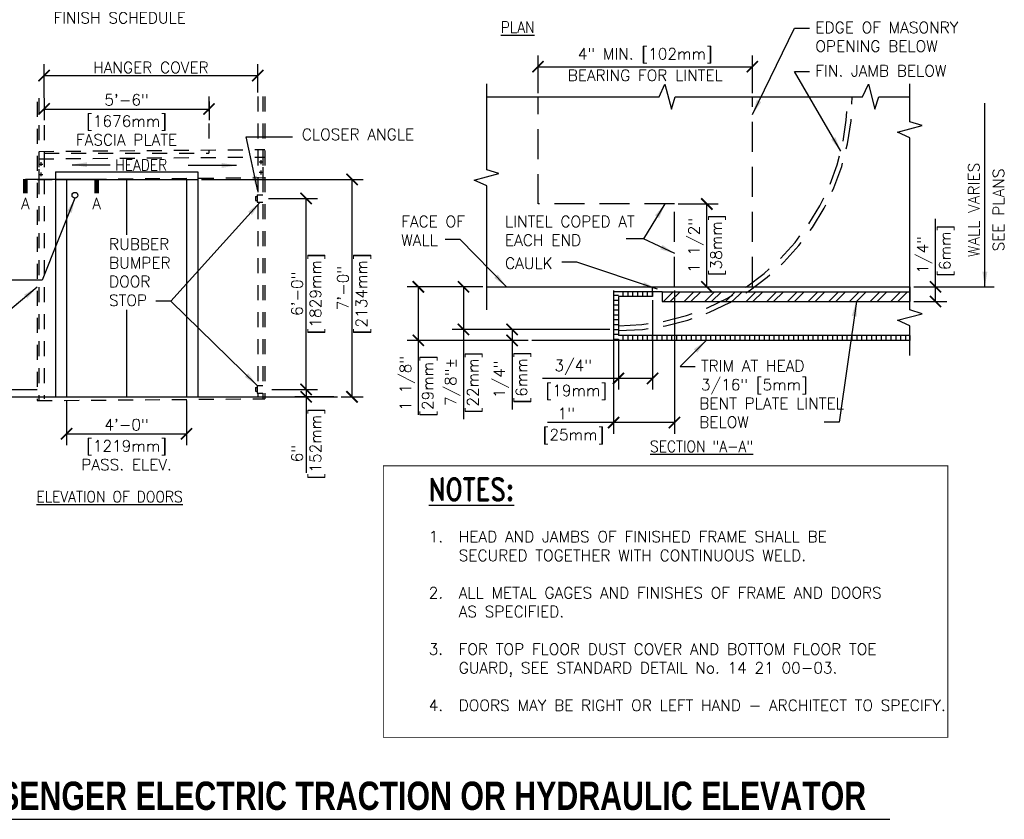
# Model space of a CAD drawing. Header units: inches. Extents: x 0.5 to 15.3, y 0.2 to 11.4.
# Tile 3 of 5: x 6.9 to 15.1, y 0.5 to 7.2. Entities that reach past the tile are written whole.
import ezdxf

# ---------------------------------------------------------------- set-up
doc = ezdxf.new("R2010")
doc.units = ezdxf.units.IN
doc.header["$MEASUREMENT"] = 0
doc.header["$PDSIZE"] = -1
doc.linetypes.add('DASHED2', pattern=[0.375, 0.25, -0.125])
doc.linetypes.add('HIDDEN2', pattern=[0.1875, 0.125, -0.0625])
doc.layers.get('Defpoints').update_dxf_attribs({"color": 2})
for name, color, linetype in [('A-DETL-DIMS', 2, 'Continuous'), ('A-DETL-MEDM', 4, 'Continuous'), ('A-DETL-PATT', 8, 'Continuous'), ('A-DETL-TEXT', 2, 'Continuous')]:
    doc.layers.add(name, color=color, linetype=linetype)
doc.styles.add('BOLD', font='bold.shx', dxfattribs={"width": 0.9})
doc.styles.add('ROMAND', font='romand.shx', dxfattribs={"width": 0.8})
doc.styles.add('Romans', font='romans.shx')
doc.dimstyles.new('VA-Dims', dxfattribs={"dimtxt": 0.09375, "dimasz": 0.09375, "dimexe": 0.09375, "dimexo": 0.03125, "dimgap": 0.02, "dimtad": 1, "dimdec": 5, "dimzin": 0, "dimdsep": 46, "dimlunit": 4, "dimtxsty": 'Romans', "dimblk": 'ARCHTICK', "dimcen": 0.09375, "dimclrd": 256, "dimclre": 256, "dimclrt": 256, "dimadec": 0, "dimazin": 0, "dimtfac": 1, "dimtdec": 5, "dimtofl": 0, "dimtmove": 0, "dimatfit": 3, "dimfxl": 1, "dimfrac": 2, "dimtolj": 1, "dimtzin": 0, "dimlwd": -1, "dimlwe": -1, "dimarcsym": 0})
doc.dimstyles.new('VA-Lead', dxfattribs={"dimtxt": 0.09375, "dimasz": 0.125, "dimexe": 0.125, "dimexo": 0.03125, "dimgap": 0.02, "dimtad": 1, "dimdec": 5, "dimzin": 0, "dimdsep": 46, "dimlunit": 4, "dimtxsty": 'Romans', "dimcen": 0.125, "dimclrd": 256, "dimclre": 256, "dimclrt": 256, "dimadec": 0, "dimazin": 0, "dimtfac": 1, "dimtdec": 5, "dimtofl": 0, "dimtmove": 0, "dimatfit": 3, "dimfxl": 1, "dimfrac": 2, "dimtolj": 1, "dimtzin": 0, "dimlwd": -1, "dimlwe": -1, "dimarcsym": 0})
pattern_1 = [(90, (-4.48163, -6.631975), (-0.040625, 2e-18), [])]

# ---------------------------------------------------------------- blocks, each defined once
blk = doc.blocks.new('_ArchTick')
at = {"color": 0, "linetype": 'ByBlock', "const_width": 0.15}
blk.add_lwpolyline([(-0.5, -0.5), (0.5, 0.5)], dxfattribs=at)
blk = doc.blocks.new('*D7')
at = {"layer": 'A-DETL-DIMS'}
for p, q in [((9.288, 4.0801), (9.4212, 4.0801)), ((9.3274, 4.0801), (9.3274, 4.0176)), ((9.5573, 4.0176), (9.2337, 4.0176)), ((9.3274, 4.0176), (9.3274, 3.3831))]:
    blk.add_line(p, q, dxfattribs=at)
at = {"layer": 'Defpoints', "color": 0}
for p in [(9.2567, 4.0801), (9.3274, 4.0176), (9.5886, 4.0176)]:
    blk.add_point(p, dxfattribs=at)
at = {"layer": 'A-DETL-DIMS', "xscale": 0.09375, "yscale": 0.09375, "zscale": 0.09375}
for p, rotation in [((9.3274, 4.0801), 90), ((9.3274, 4.0176), 270)]:
    blk.add_blockref('_ArchTick', p, dxfattribs=dict(at, rotation=rotation))
at = {"layer": 'A-DETL-DIMS', "insert": (9.2516, 3.5124), "char_height": 0.09375, "attachment_point": 5, "rotation": 90, "style": 'Romans'}
blk.add_mtext('\\A1; 6" ', dxfattribs=at)
blk = doc.blocks.new('*D8')
at = {"layer": 'A-DETL-DIMS'}
for p, q in [((9.0133, 5.6729), (9.4212, 5.6729)), ((9.3274, 4.0801), (9.3274, 5.6729)), ((9.0415, 4.0801), (9.4212, 4.0801))]:
    blk.add_line(p, q, dxfattribs=at)
at = {"layer": 'Defpoints', "color": 0}
for p in [(8.9821, 5.6729), (9.3274, 5.6729), (9.0102, 4.0801)]:
    blk.add_point(p, dxfattribs=at)
at = {"layer": 'A-DETL-DIMS', "xscale": 0.09375, "yscale": 0.09375, "zscale": 0.09375}
for p, rotation in [((9.3274, 5.6729), 90), ((9.3274, 4.0801), 270)]:
    blk.add_blockref('_ArchTick', p, dxfattribs=dict(at, rotation=rotation))
at = {"layer": 'A-DETL-DIMS', "insert": (9.2516, 4.8765), "char_height": 0.09375, "attachment_point": 5, "rotation": 90, "style": 'Romans'}
blk.add_mtext('\\A1;6\'-0" ', dxfattribs=at)
blk = doc.blocks.new('*D11')
at = {"layer": 'A-DETL-DIMS'}
for p, q in [((8.4548, 5.8301), (9.8038, 5.8301)), ((9.71, 4.0176), (9.71, 5.8301)), ((9.6198, 4.0176), (9.8038, 4.0176))]:
    blk.add_line(p, q, dxfattribs=at)
at = {"layer": 'Defpoints', "color": 0}
for p in [(8.4235, 5.8301), (9.71, 5.8301), (9.5886, 4.0176)]:
    blk.add_point(p, dxfattribs=at)
at = {"layer": 'A-DETL-DIMS', "xscale": 0.09375, "yscale": 0.09375, "zscale": 0.09375}
for p, rotation in [((9.71, 5.8301), 90), ((9.71, 4.0176), 270)]:
    blk.add_blockref('_ArchTick', p, dxfattribs=dict(at, rotation=rotation))
at = {"layer": 'A-DETL-DIMS', "insert": (9.6342, 4.9239), "char_height": 0.09375, "attachment_point": 5, "rotation": 90, "style": 'Romans'}
blk.add_mtext('\\A1;7\'-0"', dxfattribs=at)
blk = doc.blocks.new('*D47')
at = {"layer": 'A-DETL-DIMS'}
for p, q in [((12.216, 4.8227), (12.216, 4.078)), ((11.9316, 4.4977), (11.9316, 4.078)), ((11.9316, 4.1718), (11.297, 4.1718)), ((12.216, 4.1718), (11.9316, 4.1718))]:
    blk.add_line(p, q, dxfattribs=at)
at = {"layer": 'Defpoints', "color": 0}
for p in [(12.216, 4.854), (11.9316, 4.529), (12.216, 4.1718)]:
    blk.add_point(p, dxfattribs=at)
at = {"layer": 'A-DETL-DIMS', "xscale": 0.09375, "yscale": 0.09375, "zscale": 0.09375, "rotation": 180}
blk.add_blockref('_ArchTick', (11.9316, 4.1718), dxfattribs=at)
at = {"layer": 'A-DETL-DIMS', "xscale": 0.09375, "yscale": 0.09375, "zscale": 0.09375}
blk.add_blockref('_ArchTick', (12.216, 4.1718), dxfattribs=at)
at = {"layer": 'A-DETL-DIMS', "insert": (11.5223, 4.2632), "char_height": 0.09375, "attachment_point": 5, "style": 'Romans'}
blk.add_mtext('\\A1; 3/4"', dxfattribs=at)
blk = doc.blocks.new('*D48')
at = {"layer": 'A-DETL-DIMS'}
for p, q in [((10.8018, 4.9352), (10.169, 4.9352)), ((10.2627, 4.9352), (10.2627, 4.4883)), ((11.1793, 4.4883), (10.169, 4.4883)), ((10.2627, 4.4883), (10.2627, 3.8665))]:
    blk.add_line(p, q, dxfattribs=at)
at = {"layer": 'Defpoints', "color": 0}
for p in [(10.2627, 4.9352), (10.8331, 4.9352), (11.2105, 4.4883)]:
    blk.add_point(p, dxfattribs=at)
at = {"layer": 'A-DETL-DIMS', "xscale": 0.09375, "yscale": 0.09375, "zscale": 0.09375}
for p, rotation in [((10.2627, 4.9352), 90), ((10.2627, 4.4883), 270)]:
    blk.add_blockref('_ArchTick', p, dxfattribs=dict(at, rotation=rotation))
at = {"layer": 'A-DETL-DIMS', "insert": (10.1713, 4.1298), "char_height": 0.09375, "attachment_point": 5, "rotation": 90, "style": 'Romans'}
blk.add_mtext('\\A1;1 1/8" ', dxfattribs=at)
blk = doc.blocks.new('*D49')
at = {"layer": 'A-DETL-DIMS'}
for p, q in [((10.8018, 4.9352), (10.5455, 4.9352)), ((10.6393, 4.9352), (10.6393, 4.5805)), ((11.8597, 4.5805), (10.5455, 4.5805)), ((10.6393, 4.5805), (10.6393, 3.8304))]:
    blk.add_line(p, q, dxfattribs=at)
at = {"layer": 'Defpoints', "color": 0}
for p in [(10.6393, 4.9352), (10.8331, 4.9352), (11.891, 4.5805)]:
    blk.add_point(p, dxfattribs=at)
at = {"layer": 'A-DETL-DIMS', "xscale": 0.09375, "yscale": 0.09375, "zscale": 0.09375}
for p, rotation in [((10.6393, 4.9352), 90), ((10.6393, 4.5805), 270)]:
    blk.add_blockref('_ArchTick', p, dxfattribs=dict(at, rotation=rotation))
at = {"layer": 'A-DETL-DIMS', "insert": (10.5479, 4.1093), "char_height": 0.09375, "attachment_point": 5, "rotation": 90, "style": 'Romans'}
blk.add_mtext('\\A1; 7/8"± ', dxfattribs=at)
blk = doc.blocks.new('*D50')
at = {"layer": 'A-DETL-DIMS'}
for p, q in [((11.8597, 4.5805), (10.9514, 4.5805)), ((11.0451, 4.5805), (11.0451, 4.4883)), ((11.1793, 4.4883), (10.9514, 4.4883)), ((11.0451, 4.4883), (11.0451, 3.9126))]:
    blk.add_line(p, q, dxfattribs=at)
at = {"layer": 'Defpoints', "color": 0}
for p in [(11.0451, 4.5805), (11.891, 4.5805), (11.2105, 4.4883)]:
    blk.add_point(p, dxfattribs=at)
at = {"layer": 'A-DETL-DIMS', "xscale": 0.09375, "yscale": 0.09375, "zscale": 0.09375}
for p, rotation in [((11.0451, 4.5805), 90), ((11.0451, 4.4883), 270)]:
    blk.add_blockref('_ArchTick', p, dxfattribs=dict(at, rotation=rotation))
at = {"layer": 'A-DETL-DIMS', "insert": (10.9537, 4.1313), "char_height": 0.09375, "attachment_point": 5, "rotation": 90, "style": 'Romans'}
blk.add_mtext('\\A1; 1/4" ', dxfattribs=at)
blk = doc.blocks.new('*D51')
at = {"layer": 'A-DETL-DIMS'}
for p, q in [((14.5759, 4.9352), (14.5759, 5.3725)), ((14.3937, 4.9352), (14.6696, 4.9352)), ((14.5759, 4.8133), (14.5759, 4.9352)), ((14.3937, 4.8133), (14.6696, 4.8133))]:
    blk.add_line(p, q, dxfattribs=at)
at = {"layer": 'Defpoints', "color": 0}
for p in [(14.3624, 4.9352), (14.5759, 4.9352), (14.3624, 4.8133)]:
    blk.add_point(p, dxfattribs=at)
at = {"layer": 'A-DETL-DIMS', "xscale": 0.09375, "yscale": 0.09375, "zscale": 0.09375}
for p, rotation in [((14.5759, 4.9352), 90), ((14.5759, 4.8133), 270)]:
    blk.add_blockref('_ArchTick', p, dxfattribs=dict(at, rotation=rotation))
at = {"layer": 'A-DETL-DIMS', "insert": (14.4845, 5.2008), "char_height": 0.09375, "attachment_point": 5, "rotation": 90, "style": 'Romans'}
blk.add_mtext('\\A1;1/4" ', dxfattribs=at)
blk = doc.blocks.new('*D52')
at = {"layer": 'A-DETL-DIMS'}
for p, q in [((11.891, 4.904), (11.891, 3.7094)), ((12.3988, 4.904), (12.3988, 3.7094)), ((11.891, 3.8031), (11.3393, 3.8031)), ((12.3988, 3.8031), (11.891, 3.8031))]:
    blk.add_line(p, q, dxfattribs=at)
at = {"layer": 'Defpoints', "color": 0}
for p in [(11.891, 4.9352), (12.3988, 4.9352), (12.3988, 3.8031)]:
    blk.add_point(p, dxfattribs=at)
at = {"layer": 'A-DETL-DIMS', "xscale": 0.09375, "yscale": 0.09375, "zscale": 0.09375, "rotation": 180}
blk.add_blockref('_ArchTick', (11.891, 3.8031), dxfattribs=at)
at = {"layer": 'A-DETL-DIMS', "xscale": 0.09375, "yscale": 0.09375, "zscale": 0.09375}
blk.add_blockref('_ArchTick', (12.3988, 3.8031), dxfattribs=at)
at = {"layer": 'A-DETL-DIMS', "insert": (11.4643, 3.8789), "char_height": 0.09375, "attachment_point": 5, "style": 'Romans'}
blk.add_mtext('\\A1; 1"', dxfattribs=at)
blk = doc.blocks.new('*D53')
at = {"layer": 'A-DETL-DIMS'}
for p, q in [((12.4301, 5.6258), (12.7623, 5.6258)), ((12.6686, 4.9352), (12.6686, 5.6258)), ((12.4301, 4.9352), (12.7623, 4.9352))]:
    blk.add_line(p, q, dxfattribs=at)
at = {"layer": 'Defpoints', "color": 0}
for p in [(12.3988, 5.6258), (12.6686, 5.6258), (12.3988, 4.9352)]:
    blk.add_point(p, dxfattribs=at)
at = {"layer": 'A-DETL-DIMS', "xscale": 0.09375, "yscale": 0.09375, "zscale": 0.09375}
for p, rotation in [((12.6686, 5.6258), 90), ((12.6686, 4.9352), 270)]:
    blk.add_blockref('_ArchTick', p, dxfattribs=dict(at, rotation=rotation))
at = {"layer": 'A-DETL-DIMS', "insert": (12.5771, 5.2805), "char_height": 0.09375, "attachment_point": 5, "rotation": 90, "style": 'Romans'}
blk.add_mtext('\\A1;1 1/2"', dxfattribs=at)
blk = doc.blocks.new('*D54')
at = {"layer": 'A-DETL-DIMS'}
for p, q in [((11.2613, 6.5503), (11.2613, 6.8646)), ((13.0488, 6.5503), (13.0488, 6.8646)), ((11.2613, 6.7709), (13.0488, 6.7709))]:
    blk.add_line(p, q, dxfattribs=at)
at = {"layer": 'Defpoints', "color": 0}
for p in [(13.0488, 6.7709), (11.2613, 6.5191), (13.0488, 6.5191)]:
    blk.add_point(p, dxfattribs=at)
at = {"layer": 'A-DETL-DIMS', "xscale": 0.09375, "yscale": 0.09375, "zscale": 0.09375, "rotation": 180}
blk.add_blockref('_ArchTick', (11.2613, 6.7709), dxfattribs=at)
at = {"layer": 'A-DETL-DIMS', "xscale": 0.09375, "yscale": 0.09375, "zscale": 0.09375}
blk.add_blockref('_ArchTick', (13.0488, 6.7709), dxfattribs=at)
at = {"layer": 'A-DETL-DIMS', "insert": (12.1551, 6.8623), "char_height": 0.09375, "attachment_point": 5, "style": 'Romans'}
blk.add_mtext('\\A1;4" MIN. [102mm]', dxfattribs=at)
blk = doc.blocks.new('*D55')
at = {"layer": 'A-DETL-DIMS'}
for p, q in [((7.3298, 3.9864), (7.3298, 3.6157)), ((8.3298, 3.9864), (8.3298, 3.6157)), ((7.3298, 3.7095), (8.3298, 3.7095))]:
    blk.add_line(p, q, dxfattribs=at)
at = {"layer": 'Defpoints', "color": 0}
for p in [(7.3298, 4.0176), (8.3298, 4.0176), (8.3298, 3.7095)]:
    blk.add_point(p, dxfattribs=at)
at = {"layer": 'A-DETL-DIMS', "xscale": 0.09375, "yscale": 0.09375, "zscale": 0.09375, "rotation": 180}
blk.add_blockref('_ArchTick', (7.3298, 3.7095), dxfattribs=at)
at = {"layer": 'A-DETL-DIMS', "xscale": 0.09375, "yscale": 0.09375, "zscale": 0.09375}
blk.add_blockref('_ArchTick', (8.3298, 3.7095), dxfattribs=at)
at = {"layer": 'A-DETL-DIMS', "insert": (7.8298, 3.7853), "char_height": 0.09375, "attachment_point": 5, "style": 'Romans'}
blk.add_mtext('\\A1;4\'-0"', dxfattribs=at)
blk = doc.blocks.new('*D56')
at = {"layer": 'A-DETL-DIMS'}
for p, q in [((7.1423, 6.4804), (7.1423, 6.3241)), ((7.1423, 6.4179), (8.5173, 6.4179)), ((8.5173, 6.4804), (8.5173, 6.3241))]:
    blk.add_line(p, q, dxfattribs=at)
at = {"layer": 'Defpoints', "color": 0}
for p in [(7.1423, 6.5116), (8.5173, 6.5116), (8.5173, 6.4179)]:
    blk.add_point(p, dxfattribs=at)
at = {"layer": 'A-DETL-DIMS', "xscale": 0.09375, "yscale": 0.09375, "zscale": 0.09375, "rotation": 180}
blk.add_blockref('_ArchTick', (7.1423, 6.4179), dxfattribs=at)
at = {"layer": 'A-DETL-DIMS', "xscale": 0.09375, "yscale": 0.09375, "zscale": 0.09375}
blk.add_blockref('_ArchTick', (8.5173, 6.4179), dxfattribs=at)
at = {"layer": 'A-DETL-DIMS', "insert": (7.8298, 6.4937), "char_height": 0.09375, "attachment_point": 5, "style": 'Romans'}
blk.add_mtext('\\A1;5\'-6"', dxfattribs=at)
blk = doc.blocks.new('*D57')
at = {"layer": 'A-DETL-DIMS'}
for p, q in [((7.1423, 6.5116), (7.1423, 6.7905)), ((8.9235, 6.5544), (8.9235, 6.7905)), ((7.1423, 6.6967), (8.9235, 6.6967))]:
    blk.add_line(p, q, dxfattribs=at)
at = {"layer": 'Defpoints', "color": 0}
for p in [(8.9235, 6.6967), (8.9235, 6.5232), (7.1423, 6.4804)]:
    blk.add_point(p, dxfattribs=at)
at = {"layer": 'A-DETL-DIMS', "xscale": 0.09375, "yscale": 0.09375, "zscale": 0.09375, "rotation": 180}
blk.add_blockref('_ArchTick', (7.1423, 6.6967), dxfattribs=at)
at = {"layer": 'A-DETL-DIMS', "xscale": 0.09375, "yscale": 0.09375, "zscale": 0.09375}
blk.add_blockref('_ArchTick', (8.9235, 6.6967), dxfattribs=at)
at = {"layer": 'A-DETL-DIMS', "insert": (8.0329, 6.7636), "char_height": 0.09375, "attachment_point": 5, "style": 'Romans'}
blk.add_mtext('\\A1;HANGER COVER', dxfattribs=at)

msp = doc.modelspace()

# ---------------------------------------------------------------- hatches: boundary and pattern name
at = {"layer": 'A-DETL-PATT'}
h = msp.add_hatch(dxfattribs=at)
h.set_pattern_fill('LINE', color=256, scale=0.325, style=0)
h.set_pattern_definition([(0, (-4.48163, -6.631975), (0, 0.040625), [])])
h.paths.add_polyline_path([(11.931621, 4.48835), (11.890996, 4.48835), (11.890996, 4.8946), (11.931621, 4.8946), (11.931621, 4.853975), (11.931621, 4.528975)])
h = msp.add_hatch(dxfattribs=at)
h.set_pattern_fill('LINE', color=256, scale=0.325, angle=90, style=0)
h.set_pattern_definition(pattern_1)
h.paths.add_polyline_path([(12.215996, 4.8946), (11.931621, 4.8946), (11.931621, 4.853975), (12.215996, 4.853975)])
h = msp.add_hatch(dxfattribs=at)
h.set_pattern_fill('ANSI32', color=256, scale=0.325, style=0)
h.set_pattern_definition([(45, (-4.48163, -6.63197), (-0.08617864, 0.08617864), []), (45, (-4.42418, -6.63197), (-0.08617864, 0.08617864), [])])
h.paths.add_polyline_path([(14.362447, 4.8946), (14.362447, 4.81335), (12.297246, 4.81335), (12.297246, 4.8946)])
h = msp.add_hatch(dxfattribs=at)
h.set_pattern_fill('LINE', color=256, scale=0.325, angle=90, style=0)
h.set_pattern_definition(pattern_1)
h.paths.add_polyline_path([(11.931621, 4.528975), (11.931621, 4.48835), (14.362447, 4.48835), (14.362447, 4.528975)])

# ---------------------------------------------------------------- linework, layer by layer
at = {"layer": 'A-DETL-DIMS'}
msp.add_line((14.575898, 5.372546), (14.575898, 5.502106), dxfattribs=at)
at = {"layer": 'A-DETL-MEDM', "linetype": 'HIDDEN2'}
for p, q in [((7.099322, 6.507548), (7.099322, 3.986365)), ((7.142271, 6.507548), (7.142271, 4.00199)), ((8.517271, 6.523173), (8.517271, 6.048865)), ((8.923521, 6.523173), (8.923521, 4.017615)), ((8.96647, 6.523173), (8.96647, 4.00199)), ((8.982095, 6.523173), (8.982095, 4.00199)), ((7.083697, 6.476298), (7.083697, 3.986365)), ((7.099322, 6.06449), (8.982095, 6.080115)), ((7.099322, 6.00199), (8.982095, 6.017615)), ((7.142271, 6.048865), (8.517271, 6.048865)), ((7.083697, 5.830115), (8.982095, 5.84574)), ((7.083697, 3.986365), (8.982095, 4.00199))]:
    msp.add_line(p, q, dxfattribs=at)
at = {"layer": 'A-DETL-MEDM', "linetype": 'DASHED2'}
for p, q in [((11.261309, 5.62585), (11.261309, 6.519097)), ((13.048809, 4.935225), (13.048809, 6.519097)), ((12.398809, 5.62585), (11.261309, 5.62585)), ((12.398809, 4.935225), (12.398809, 5.62585))]:
    msp.add_line(p, q, dxfattribs=at)
at = {"layer": 'A-DETL-MEDM'}
for p, q in [((7.099322, 5.959021), (7.130572, 5.959021)), ((7.099322, 5.916052), (7.099322, 5.830115)), ((7.114947, 5.974646), (7.114947, 5.943396)), ((8.96647, 5.974646), (8.93522, 5.974646)), ((8.950845, 5.990271), (8.950845, 5.959021)), ((8.96647, 5.931677), (8.96647, 5.84574)), ((7.099322, 5.873084), (7.130572, 5.873084)), ((7.114947, 5.888709), (7.114947, 5.857459)), ((7.236021, 5.892615), (8.423521, 5.892615)), ((7.236021, 5.892615), (7.236021, 4.017615)), ((7.236021, 5.830115), (8.423521, 5.830115)), ((7.329771, 5.830115), (7.329771, 4.017615)), ((7.829771, 5.830115), (7.829771, 5.369509)), ((8.329771, 5.830115), (8.329771, 4.017615)), ((8.423521, 5.892615), (8.423521, 4.017615)), ((8.96647, 5.888709), (8.93522, 5.888709)), ((8.950845, 5.904334), (8.950845, 5.873084)), ((8.90397, 5.687262), (8.90397, 5.656012)), ((8.90397, 5.687262), (8.919595, 5.687262)), ((8.919595, 5.702887), (8.919595, 5.640387)), ((8.919595, 5.702887), (8.96647, 5.702887)), ((8.90397, 5.656012), (8.919595, 5.656012)), ((8.919595, 5.640387), (8.96647, 5.640387)), ((10.833067, 4.935225), (14.362447, 4.935225)), ((12.215996, 4.8946), (12.215996, 4.935225)), ((11.931621, 4.8946), (11.890996, 4.8946)), ((12.215996, 4.8946), (11.890996, 4.8946)), ((11.890996, 4.8946), (11.890996, 4.48835)), ((12.215996, 4.8946), (11.931621, 4.8946)), ((12.215996, 4.853975), (11.931621, 4.853975)), ((11.931621, 4.853975), (11.931621, 4.528975)), ((12.297246, 4.8946), (12.215996, 4.8946)), ((12.215996, 4.8946), (12.215996, 4.853975)), ((12.297246, 4.8946), (12.297246, 4.81335)), ((12.297246, 4.8946), (14.362447, 4.8946)), ((12.297246, 4.81335), (14.362447, 4.81335)), ((7.829771, 4.744509), (7.829771, 4.017615)), ((14.362447, 4.528975), (11.931621, 4.528975)), ((11.890996, 4.48835), (11.210501, 4.48835)), ((11.931621, 4.48835), (11.890996, 4.48835)), ((14.362447, 4.48835), (11.931621, 4.48835)), ((8.919595, 4.111365), (8.96647, 4.111365)), ((8.919595, 4.111365), (8.919595, 4.048865)), ((6.074802, 4.080115), (7.083697, 4.080115)), ((8.90397, 4.09574), (8.919595, 4.09574)), ((8.90397, 4.09574), (8.90397, 4.06449)), ((8.90397, 4.06449), (8.919595, 4.06449)), ((8.919595, 4.048865), (8.96647, 4.048865)), ((6.062164, 4.017615), (9.588562, 4.017615))]:
    msp.add_line(p, q, dxfattribs=at)
at = {"layer": 'A-DETL-MEDM', "linetype": 'DASHED2'}
for radius in [1.909375, 1.95]:
    msp.add_arc((11.931621, 6.5196), radius, 270, 0, dxfattribs=at)
at = {"layer": 'A-DETL-TEXT'}
for p, q in [((10.833067, 5.911935), (10.833067, 6.627378)), ((12.270274, 6.519097), (12.318488, 6.623714)), ((12.318488, 6.623714), (12.372828, 6.416877)), ((13.967736, 6.519097), (14.01595, 6.623714)), ((14.01595, 6.623714), (14.07029, 6.416877)), ((14.362447, 6.311608), (14.362447, 6.627378)), ((10.833067, 6.519097), (12.270274, 6.519097)), ((12.372828, 6.416877), (12.405059, 6.519097)), ((12.405059, 6.519097), (13.967736, 6.519097)), ((14.07029, 6.416877), (14.102522, 6.519097)), ((14.102522, 6.519097), (14.362447, 6.519097)), ((14.257831, 6.225037), (14.464668, 6.279377)), ((14.464668, 6.279377), (14.362447, 6.311608)), ((14.362447, 6.176823), (14.257831, 6.225037)), ((14.362447, 4.743272), (14.362447, 6.176823)), ((10.935287, 5.879704), (10.833067, 5.911935)), ((6.986021, 5.83356), (7.579771, 5.83356)), ((10.72845, 5.825363), (10.935287, 5.879704)), ((10.833067, 5.77715), (10.72845, 5.825363)), ((10.833067, 4.743272), (10.833067, 5.77715)), ((14.362447, 4.935225), (14.362447, 4.8946)), ((14.411112, 4.935225), (15.0653, 4.935225)), ((14.362447, 4.8946), (14.362447, 4.81335)), ((14.257831, 4.656701), (14.464668, 4.711041)), ((14.464668, 4.711041), (14.362447, 4.743272)), ((14.362447, 4.608487), (14.257831, 4.656701)), ((14.362447, 4.36335), (14.362447, 4.608487)), ((14.362447, 4.528975), (14.362447, 4.48835)), ((1.476487, 0.495079), (14.193338, 0.495079))]:
    msp.add_line(p, q, dxfattribs=at)
at = {"layer": 'A-DETL-TEXT', "const_width": 0.03937}
for points in [[(6.986021, 5.83356), (6.986021, 5.71545)], [(7.579771, 5.83356), (7.579771, 5.71545)]]:
    msp.add_lwpolyline(points, dxfattribs=at)
at = {"layer": 'A-DETL-TEXT', "const_width": 0.007812}
msp.add_lwpolyline([(14.67761, 3.442632), (9.970977, 3.442632), (9.970977, 1.178469), (14.67761, 1.178469), (14.67761, 3.442632)], close=True, dxfattribs=at)
at = {"layer": 'A-DETL-TEXT'}
msp.add_circle((7.399737, 5.698601), 0.024064, dxfattribs=at)

# ---------------------------------------------------------------- texts
at = {"layer": 'A-DETL-DIMS', "char_height": 0.09375, "attachment_point": 1, "style": 'Romans'}
for s, insert, width in [('LINTEL COPED AT EACH END ', (10.985829, 5.526867), 1.21601918), ('CAULK', (10.985829, 5.178562), 0.40094407), ('TRIM AT HEAD 3/16" [5mm] ', (12.619127, 4.322558), 0.98660714), ('BENT PLATE LINTEL BELOW', (12.605735, 4.010058), 1.3616)]:
    msp.add_mtext(s, dxfattribs=dict(at, insert=insert, width=width))
at = {"layer": 'A-DETL-TEXT'}
for s, height, style, width, p in [('%%UPLAN', 0.09375, 'Romans', 0.9, (10.95076, 7.052501)), ('HEADER', 0.09375, 'Romans', 0.9, (7.735252, 5.904352)), ('%%uSECTION "A-A"', 0.09375, 'Romans', 0.9, (12.194791, 3.557807)), ('%%UNOTES:', 0.1875, 'ROMAND', 0.8, (10.349351, 3.153295)), ('%%UELEVATION OF DOORS', 0.09375, 'Romans', 0.9, (7.07928, 3.13821)), ('ENTRANCE DETAILS - SERVICE AND PASSENGER ELECTRIC TRACTION OR HYDRAULIC ELEVATOR', 0.23622047, 'BOLD', 0.8, (1.670153, 0.573171))]:
    msp.add_text(s, height=height, dxfattribs=dict(at, style=style, width=width)).set_placement(p)
at = {"layer": 'A-DETL-TEXT', "char_height": 0.09375, "style": 'Romans'}
for s, insert, width, attachment_point in [('FACE OF WALL SEE FINISH SCHEDULE', (7.219998, 7.381136), 1.77260695, 1), ('EDGE OF MASONRY OPENING BELOW', (13.573753, 7.144412), 1.40852828, 1), ('BEARING FOR LINTEL', (12.155059, 6.745573), 1.52680042, 2), ('FIN. JAMB BELOW', (13.573753, 6.782788), 1.23294309, 1), ('[1676mm]\\PFASCIA PLATE', (7.829771, 6.363842), 0.9341, 2), ('CLOSER ANGLE', (9.291426, 6.252987), 0.93616071, 1), ('A', (6.986021, 5.67731), 0.11212465, 2), ('A', (7.579771, 5.67731), 0.11212465, 2), ('FACE OF WALL', (10.120202, 5.526867), 0.68310166, 1), ('RUBBER BUMPER DOOR STOP', (7.68359, 5.338259), 0.76829946, 1), ('[19mm]', (11.58064, 4.117743), 0.551, 2), ('[25mm]', (11.556847, 3.7491), 0.55099866, 2), ('[1219mm]\\PPASS. ELEV.', (7.829771, 3.655431), 0.9341, 2), ('1.\\P\\P\\P2. \\P\\P\\P3. \\P\\P\\P4.', (10.349351, 2.898859), 4, 1), ('HEAD AND JAMBS OF FINISHED FRAME SHALL BE SECURED TOGETHER WITH CONTINUOUS WELD. \\P\\PALL METAL GAGES AND FINISHES OF FRAME AND DOORS AS SPECIFIED.\\P\\PFOR TOP FLOOR DUST COVER AND BOTTOM FLOOR TOE GUARD, SEE STANDARD DETAIL No. 14 21 00-03.\\P\\PDOORS MAY BE RIGHT OR LEFT HAND - ARCHITECT TO SPECIFY.', (10.599351, 2.898859), 4, 1)]:
    msp.add_mtext(s, dxfattribs=dict(at, insert=insert, width=width, attachment_point=attachment_point))
at = {"layer": 'A-DETL-TEXT', "char_height": 0.09375, "attachment_point": 2, "rotation": 90, "style": 'Romans'}
for s, insert, width in [('WALL VARIES', (14.847667, 5.57585), 0.93570589), ('SEE PLANS', (15.053897, 5.57585), 0.7941), ('[38mm]', (12.699826, 5.280537), 0.7941), ('[6mm]', (14.607148, 5.235378), 0.7941), ('[1829mm]', (9.35865, 4.876517), 0.7941), ('[2134mm]', (9.7413, 4.876517), 0.7941), ('[22mm]', (10.670548, 4.136401), 0.7941), ('[6mm]', (11.076382, 4.178137), 0.7941), ('[29mm]', (10.293997, 4.108366), 0.7941), ('[152mm]', (9.35865, 3.626271), 0.7941)]:
    msp.add_mtext(s, dxfattribs=dict(at, insert=insert, width=width))

# ---------------------------------------------------------------- dimensions: what is measured, and where the dimension line sits
at = {"layer": 'A-DETL-DIMS'}
for base, p1, p2, text, picture, middle in [((13.048809, 6.770863), (11.261309, 6.519097), (13.048809, 6.519097), '4" MIN. [102mm]', '*D54', (12.155059, 6.770863)), ((12.398809, 3.803125), (11.890996, 4.935225), (12.398809, 4.935225), ' 1"', '*D52', (11.464253, 3.803125)), ((12.215996, 4.171768), (11.931621, 4.528975), (12.215996, 4.853975), ' 3/4"', '*D47', (11.522334, 4.171768)), ((8.329771, 3.709456), (7.329771, 4.017615), (8.329771, 4.017615), '4\'-0"', '*D55', (7.829771, 3.709456))]:
    dim = msp.add_linear_dim(base=base, p1=p1, p2=p2, text=text, dimstyle='VA-Dims', override={"dimpost": '\\X'}, dxfattribs=at)
    dim.commit()
    dim.dimension.update_dxf_attribs({"geometry": picture, "text_midpoint": middle, "dimtype": 160})
for base, p1, p2, text, picture, middle in [((8.923521, 6.696738), (7.142271, 6.480367), (8.923521, 6.523173), 'HANGER COVER', '*D57', (8.032896, 6.763613)), ((8.517271, 6.417867), (7.142271, 6.511617), (8.517271, 6.511617), '5\'-6"', '*D56', (7.829771, 6.49367))]:
    dim = msp.add_linear_dim(base=base, p1=p1, p2=p2, text=text, dimstyle='VA-Dims', override={"dimpost": '\\X'}, dxfattribs=at)
    dim.commit()
    dim.dimension.update_dxf_attribs({"geometry": picture, "text_midpoint": middle})
for base, p1, p2, text, picture, middle in [((9.71005, 5.830115), (9.588562, 4.017615), (8.423521, 5.830115), '7\'-0"', '*D11', (9.71005, 4.923865)), ((9.3274, 5.672919), (9.010206, 4.080115), (8.982095, 5.672919), '6\'-0" ', '*D8', (9.3274, 4.876517)), ((14.575898, 4.935225), (14.362447, 4.81335), (14.362447, 4.935225), '1/4" ', '*D51', (14.575898, 5.20076)), ((10.262747, 4.935225), (11.210501, 4.48835), (10.833067, 4.935225), '1 1/8" ', '*D48', (10.262747, 4.129807)), ((10.639298, 4.935225), (11.890996, 4.580525), (10.833067, 4.935225), ' 7/8"± ', '*D49', (10.639298, 4.109327)), ((11.045132, 4.580525), (11.210501, 4.48835), (11.890996, 4.580525), ' 1/4" ', '*D50', (11.045132, 4.131262)), ((9.3274, 4.017615), (9.256704, 4.080115), (9.588562, 4.017615), ' 6" ', '*D7', (9.3274, 3.512438))]:
    dim = msp.add_linear_dim(base=base, p1=p1, p2=p2, angle=90, text=text, dimstyle='VA-Dims', override={"dimpost": '\\X'}, dxfattribs=at)
    dim.commit()
    dim.dimension.update_dxf_attribs({"geometry": picture, "text_midpoint": middle, "dimtype": 160})
dim = msp.add_linear_dim(base=(12.668576, 5.62585), p1=(12.398809, 4.935225), p2=(12.398809, 5.62585), angle=90, text='1 1/2"', dimstyle='VA-Dims', override={"dimpost": '\\X'}, dxfattribs=at)
dim.commit()
dim.dimension.update_dxf_attribs({"geometry": '*D53', "text_midpoint": (12.577147, 5.280537)})

# ---------------------------------------------------------------- leaders
at = {"layer": 'A-DETL-TEXT'}
for points, override in [([(13.048809, 6.372818), (13.400988, 7.091918), (13.525988, 7.091918)], {"dimgap": 0.02, "dimtad": 0}), ([(13.786103, 6.065054), (13.400988, 6.730293), (13.525988, 6.730293)], {"dimgap": 0.02, "dimtad": 0}), ([(14.987385, 4.935225), (14.987385, 6.466755)], {"dimtad": 0}), ([(8.923521, 5.735311), (8.826943, 6.186863), (9.213828, 6.186863)], {"dimtad": 0}), ([(7.375397, 5.953395), (7.692591, 5.953395)], {"dimtad": 0}), ([(8.747981, 5.947637), (8.34428, 5.947637)], {"dimtad": 0}), ([(7.399737, 5.674537), (7.126064, 4.989418), (6.751064, 4.989418)], {"dimgap": 0.02, "dimtad": 0}), ([(8.943032, 5.640387), (8.198658, 4.815227), (8.073658, 4.815227)], {"dimgap": 0.02, "dimtad": 0}), ([(12.319519, 5.626063), (12.140066, 5.336644)], {"dimtad": 0}), ([(10.997911, 4.935225), (10.611007, 5.328923), (10.486007, 5.328923)], {"dimgap": 0.02, "dimtad": 0}), ([(12.402343, 5.212608), (12.140066, 5.336644), (11.995123, 5.336644)], {"dimtad": 0}), ([(12.256582, 4.914839), (11.583923, 5.141757), (11.458923, 5.141757)], {"dimgap": 0.02, "dimtad": 0}), ([(7.083697, 4.933186), (6.662235, 4.57998), (6.537235, 4.57998)], {"dimgap": 0.02, "dimtad": 0}), ([(8.919595, 4.111365), (8.198658, 4.815227), (8.073658, 4.815227)], {"dimgap": 0.02, "dimtad": 0}), ([(13.915437, 4.81335), (13.772628, 3.807667), (13.647628, 3.807667)], {"dimgap": 0.02, "dimtad": 0}), ([(12.662119, 4.48835), (12.446362, 4.270064), (12.571362, 4.270064)], {"dimgap": 0.02, "dimtad": 0})]:
    msp.add_leader(points, dimstyle='VA-Lead', override=override, dxfattribs=at)

doc.saveas('drawing.dxf')
